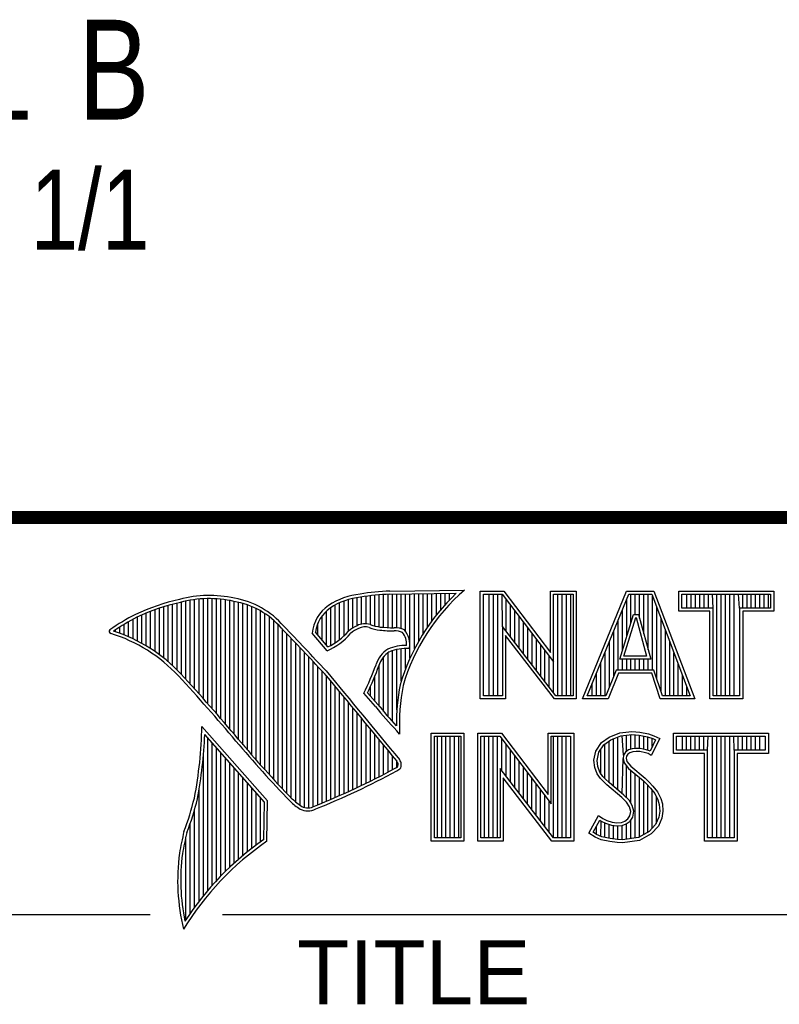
# Model space of a CAD drawing. Header units: inches. Extents: x 0 to 34, y 0 to 22.
# Tile 33 of 78: x 28.4 to 29.6, y 2.2 to 3.8. Entities that reach past the tile are written whole.
import ezdxf

# ---------------------------------------------------------------- set-up
doc = ezdxf.new("R2010")
doc.units = ezdxf.units.IN
doc.header["$LTSCALE"] = 1.87
doc.header["$MEASUREMENT"] = 0
doc.layers.get('0').update_dxf_attribs({"linetype": 'CONTINUOUS'})
doc.layers.add('DETAIL', color=7, linetype='CONTINUOUS')
doc.styles.get("Standard").update_dxf_attribs({"font": 'txt', "width": 0.8})
doc.styles.add('TEXTSTYLE_2', font='txt')

msp = doc.modelspace()

# ---------------------------------------------------------------- linework, layer by layer
at = {"color": 2, "linetype": 'CONTINUOUS'}
for p, q in [((28.9404, 2.8335), (28.9404, 2.8759)), ((28.9473, 2.834), (28.9473, 2.8769)), ((28.9542, 2.8327), (28.9542, 2.8778)), ((28.961, 2.8306), (28.961, 2.8785)), ((28.9679, 2.8292), (28.9679, 2.8791)), ((28.9747, 2.8285), (28.9747, 2.8796)), ((28.9816, 2.828), (28.9816, 2.88)), ((28.9844, 2.885), (29.1009, 2.8868)), ((28.9845, 2.8802), (29.0882, 2.8817)), ((28.9885, 2.8278), (28.9885, 2.8802)), ((28.9953, 2.8276), (28.9953, 2.8803)), ((29.0022, 2.8263), (29.0022, 2.8804)), ((29.0091, 2.822), (29.0091, 2.8805)), ((29.0159, 2.7805), (29.0159, 2.8806)), ((29.0228, 2.7947), (29.0228, 2.8807)), ((29.0297, 2.8073), (29.0297, 2.8808)), ((29.0365, 2.8188), (29.0365, 2.881)), ((29.0434, 2.8293), (29.0434, 2.8811)), ((29.0502, 2.8389), (29.0502, 2.8812)), ((29.0571, 2.8479), (29.0571, 2.8813)), ((29.064, 2.8562), (29.064, 2.8814)), ((29.0708, 2.8641), (29.0708, 2.8815)), ((29.0777, 2.8714), (29.0777, 2.8816)), ((29.1256, 2.8852), (29.1624, 2.8852)), ((29.1256, 2.7166), (29.1256, 2.8852)), ((29.1305, 2.8804), (29.16, 2.8804)), ((29.1305, 2.7215), (29.1305, 2.8804)), ((29.1395, 2.7215), (29.1395, 2.8804)), ((29.1462, 2.7215), (29.1462, 2.8804)), ((29.1529, 2.7215), (29.1529, 2.8804)), ((29.1604, 2.8299), (29.1596, 2.8804)), ((29.16, 2.8804), (29.2402, 2.7746)), ((29.1624, 2.8852), (29.2354, 2.7891)), ((29.2354, 2.8852), (29.2754, 2.8852)), ((29.2354, 2.7891), (29.2354, 2.8852)), ((29.2402, 2.8804), (29.2705, 2.8804)), ((29.2402, 2.7746), (29.2402, 2.8804)), ((29.2469, 2.7215), (29.2469, 2.8804)), ((29.2536, 2.7215), (29.2536, 2.8804)), ((29.2603, 2.7215), (29.2603, 2.8804)), ((29.267, 2.7215), (29.267, 2.8804)), ((29.2705, 2.8804), (29.2705, 2.7215)), ((29.2754, 2.8852), (29.2754, 2.7166)), ((29.2853, 2.7167), (29.3541, 2.8851)), ((29.2926, 2.7216), (29.3574, 2.8802)), ((29.3541, 2.8851), (29.3967, 2.8851)), ((29.3574, 2.8802), (29.3933, 2.8802)), ((29.361, 2.8356), (29.361, 2.8802)), ((29.3677, 2.8486), (29.3677, 2.8802)), ((29.3744, 2.8428), (29.3744, 2.8802)), ((29.3811, 2.8181), (29.3811, 2.8802)), ((29.3878, 2.7935), (29.3878, 2.8802)), ((29.3933, 2.8802), (29.4535, 2.7216)), ((29.3945, 2.7618), (29.3945, 2.877)), ((29.3967, 2.8851), (29.4606, 2.7167)), ((29.4357, 2.8851), (29.584, 2.8851)), ((29.4357, 2.8537), (29.4357, 2.8851)), ((29.4406, 2.8802), (29.5791, 2.8802)), ((29.4406, 2.8586), (29.4406, 2.8802)), ((29.4482, 2.8586), (29.4482, 2.8802)), ((29.4549, 2.8586), (29.4549, 2.8802)), ((29.4616, 2.8586), (29.4616, 2.8802)), ((29.4684, 2.8586), (29.4684, 2.8802)), ((29.4751, 2.8586), (29.4751, 2.8802)), ((29.4818, 2.8586), (29.4818, 2.8802)), ((29.4892, 2.8586), (29.4885, 2.8802)), ((29.4952, 2.7216), (29.4952, 2.8802)), ((29.5019, 2.7216), (29.5019, 2.8802)), ((29.5086, 2.7216), (29.5086, 2.8802)), ((29.5153, 2.7216), (29.5153, 2.8802)), ((29.522, 2.7216), (29.522, 2.8802)), ((29.5305, 2.8586), (29.5288, 2.8802)), ((29.5355, 2.8586), (29.5355, 2.8802)), ((29.5422, 2.8586), (29.5422, 2.8802)), ((29.5489, 2.8586), (29.5489, 2.8802)), ((29.5556, 2.8586), (29.5556, 2.8802)), ((29.5623, 2.8586), (29.5623, 2.8802)), ((29.569, 2.8586), (29.569, 2.8802)), ((29.5757, 2.8586), (29.5757, 2.8802)), ((29.5791, 2.8802), (29.5791, 2.8586)), ((29.584, 2.8851), (29.584, 2.8537)), ((28.6315, 2.7803), (28.6315, 2.8606)), ((28.6384, 2.7747), (28.6384, 2.8626)), ((28.6453, 2.7685), (28.6453, 2.8645)), ((28.6521, 2.762), (28.6521, 2.8662)), ((28.659, 2.7548), (28.659, 2.8679)), ((28.6659, 2.7474), (28.6659, 2.8695)), ((28.6727, 2.7398), (28.6727, 2.8708)), ((28.6796, 2.7323), (28.6796, 2.8719)), ((28.6865, 2.7247), (28.6865, 2.8727)), ((28.6933, 2.717), (28.6933, 2.8732)), ((28.7002, 2.7092), (28.7002, 2.8734)), ((28.707, 2.7014), (28.707, 2.8733)), ((28.7139, 2.6936), (28.7139, 2.873)), ((28.7208, 2.6856), (28.7208, 2.8724)), ((28.7276, 2.6776), (28.7276, 2.8716)), ((28.7345, 2.6696), (28.7345, 2.8704)), ((28.7414, 2.6615), (28.7414, 2.869)), ((28.7482, 2.6533), (28.7482, 2.8677)), ((28.7551, 2.6452), (28.7551, 2.8659)), ((28.762, 2.6372), (28.762, 2.8638)), ((28.7688, 2.6293), (28.7688, 2.8611)), ((28.8992, 2.8044), (28.8992, 2.8634)), ((28.9061, 2.8094), (28.9061, 2.8668)), ((28.913, 2.8153), (28.913, 2.8696)), ((28.9198, 2.8223), (28.9198, 2.8719)), ((28.9267, 2.8275), (28.9267, 2.8737)), ((28.9336, 2.8311), (28.9336, 2.875)), ((29.1663, 2.8222), (29.1663, 2.872)), ((29.173, 2.8135), (29.173, 2.8632)), ((29.3543, 2.8139), (29.3543, 2.8725)), ((28.5972, 2.8034), (28.5972, 2.8479)), ((28.6041, 2.7994), (28.6041, 2.8508)), ((28.6109, 2.7952), (28.6109, 2.8535)), ((28.6178, 2.7906), (28.6178, 2.856)), ((28.6247, 2.7856), (28.6247, 2.8584)), ((28.7757, 2.6214), (28.7757, 2.858)), ((28.7826, 2.6137), (28.7826, 2.8543)), ((28.7894, 2.606), (28.7894, 2.8501)), ((28.7963, 2.5985), (28.7963, 2.8451)), ((28.8786, 2.8086), (28.8786, 2.8464)), ((28.8855, 2.8005), (28.8855, 2.854)), ((28.8924, 2.8003), (28.8924, 2.8594)), ((29.1798, 2.8048), (29.1798, 2.8543)), ((29.1865, 2.7961), (29.1865, 2.8455)), ((29.3434, 2.7787), (29.365, 2.8486)), ((29.3475, 2.7921), (29.3475, 2.8561)), ((29.365, 2.8486), (29.3728, 2.8486)), ((29.3728, 2.8486), (29.3918, 2.7787)), ((29.4012, 2.7485), (29.4012, 2.8593)), ((29.4843, 2.8537), (29.4357, 2.8537)), ((29.4892, 2.8586), (29.4406, 2.8586)), ((29.4843, 2.7167), (29.4843, 2.8537)), ((29.4892, 2.7216), (29.4892, 2.8586)), ((29.5791, 2.8586), (29.5305, 2.8586)), ((29.5305, 2.8586), (29.5305, 2.7216)), ((29.584, 2.8537), (29.5354, 2.8537)), ((29.5354, 2.8537), (29.5354, 2.7167)), ((28.5698, 2.8166), (28.5698, 2.8333)), ((28.5766, 2.8137), (28.5766, 2.8374)), ((28.5835, 2.8105), (28.5835, 2.8412)), ((28.5904, 2.8071), (28.5904, 2.8449)), ((28.8031, 2.591), (28.8031, 2.8394)), ((28.81, 2.5836), (28.81, 2.8328)), ((28.8718, 2.8167), (28.8718, 2.8343)), ((29.2438, 2.7215), (29.1604, 2.8299)), ((29.1604, 2.8299), (29.1604, 2.7215)), ((29.1932, 2.7873), (29.1932, 2.8367)), ((29.3408, 2.7618), (29.3408, 2.8396)), ((29.35, 2.7836), (29.3686, 2.8438)), ((29.3686, 2.8438), (29.3691, 2.8438)), ((29.3691, 2.8438), (29.3854, 2.7836)), ((29.4079, 2.7286), (29.4079, 2.8416)), ((28.556, 2.8217), (28.556, 2.8246)), ((28.5629, 2.8193), (28.5629, 2.8291)), ((28.8169, 2.5762), (28.8169, 2.8253)), ((28.8237, 2.569), (28.8237, 2.8181)), ((28.8865, 2.792), (28.8631, 2.8194)), ((28.8878, 2.7979), (28.8682, 2.8209)), ((29.2414, 2.7166), (29.1653, 2.8156)), ((29.1653, 2.8156), (29.1653, 2.7166)), ((29.1999, 2.7786), (29.1999, 2.8278)), ((29.2066, 2.7699), (29.2066, 2.819)), ((29.3341, 2.752), (29.3341, 2.8232)), ((29.4147, 2.7216), (29.4147, 2.8239)), ((28.8306, 2.5618), (28.8306, 2.8109)), ((28.8375, 2.5556), (28.8375, 2.8037)), ((29.2133, 2.7612), (29.2133, 2.8101)), ((29.22, 2.7525), (29.22, 2.8013)), ((29.3274, 2.7353), (29.3274, 2.8068)), ((29.4214, 2.7216), (29.4214, 2.8063)), ((28.8443, 2.5505), (28.8443, 2.7965)), ((28.8512, 2.5472), (28.8512, 2.7893)), ((28.9816, 2.689), (28.9816, 2.7889)), ((28.9885, 2.6813), (28.9885, 2.7921)), ((28.9953, 2.6998), (28.9953, 2.7939)), ((29.0022, 2.7448), (29.0022, 2.795)), ((29.0091, 2.7642), (29.0091, 2.7954)), ((29.2267, 2.7437), (29.2267, 2.7924)), ((29.2334, 2.735), (29.2334, 2.7836)), ((29.3207, 2.7216), (29.3207, 2.7904)), ((29.3854, 2.7836), (29.35, 2.7836)), ((29.4281, 2.7216), (29.4281, 2.7886)), ((28.8581, 2.5466), (28.8581, 2.782)), ((28.8649, 2.5483), (28.8649, 2.7748)), ((28.9679, 2.7053), (28.9679, 2.7699)), ((28.9747, 2.697), (28.9747, 2.7823)), ((29.2402, 2.7263), (29.2402, 2.7746)), ((29.314, 2.7216), (29.314, 2.774)), ((29.3918, 2.7787), (29.3434, 2.7787)), ((29.3475, 2.7618), (29.3475, 2.7787)), ((29.3543, 2.7618), (29.3543, 2.7787)), ((29.361, 2.7618), (29.361, 2.7787)), ((29.3677, 2.7618), (29.3677, 2.7787)), ((29.3744, 2.7618), (29.3744, 2.7787)), ((29.3811, 2.7618), (29.3811, 2.7787)), ((29.3878, 2.7618), (29.3878, 2.7787)), ((29.4348, 2.7216), (29.4348, 2.7709)), ((28.8718, 2.5513), (28.8718, 2.7675)), ((28.8786, 2.5541), (28.8786, 2.7602)), ((29.3073, 2.7216), (29.3073, 2.7575)), ((29.3381, 2.7618), (29.3219, 2.7216)), ((29.3414, 2.7569), (29.3252, 2.7167)), ((29.3968, 2.7618), (29.3381, 2.7618)), ((29.3933, 2.7569), (29.3414, 2.7569)), ((29.4068, 2.7167), (29.3933, 2.7569)), ((29.4103, 2.7216), (29.3968, 2.7618)), ((29.4415, 2.7216), (29.4415, 2.7532)), ((28.8855, 2.557), (28.8855, 2.7523)), ((28.8924, 2.5599), (28.8924, 2.744)), ((28.961, 2.7133), (28.961, 2.7519)), ((29.3006, 2.7216), (29.3006, 2.7411)), ((28.8992, 2.5628), (28.8992, 2.7357)), ((28.9061, 2.5659), (28.9061, 2.7274)), ((28.962, 2.7048), (28.9438, 2.7257)), ((28.9657, 2.7079), (28.9496, 2.7264)), ((28.9542, 2.7212), (28.9542, 2.7362)), ((29.4482, 2.7216), (29.4482, 2.7355)), ((28.913, 2.5689), (28.913, 2.7191)), ((28.9198, 2.5721), (28.9198, 2.7107)), ((29.1653, 2.7166), (29.1256, 2.7166)), ((29.1604, 2.7215), (29.1305, 2.7215)), ((29.2754, 2.7166), (29.2414, 2.7166)), ((29.2705, 2.7215), (29.2438, 2.7215)), ((29.3252, 2.7167), (29.2853, 2.7167)), ((29.3219, 2.7216), (29.2926, 2.7216)), ((29.4606, 2.7167), (29.4068, 2.7167)), ((29.4535, 2.7216), (29.4103, 2.7216)), ((29.5354, 2.7167), (29.4843, 2.7167)), ((29.5305, 2.7216), (29.4892, 2.7216)), ((28.9267, 2.5752), (28.9267, 2.7024)), ((28.9336, 2.5784), (28.9336, 2.6941)), ((28.9404, 2.5817), (28.9404, 2.6858)), ((28.9473, 2.585), (28.9473, 2.6775)), ((28.7934, 2.5573), (28.6909, 2.6738)), ((28.7886, 2.5555), (28.6954, 2.6613)), ((28.9542, 2.5884), (28.9542, 2.6692)), ((28.961, 2.5918), (28.961, 2.6609)), ((28.9997, 2.6619), (28.9953, 2.6667)), ((29.0492, 2.6631), (29.1, 2.6631)), ((29.0492, 2.4947), (29.0492, 2.6631)), ((29.1, 2.6631), (29.1, 2.4947)), ((29.1218, 2.6633), (29.1586, 2.6633)), ((29.1218, 2.4947), (29.1218, 2.6633)), ((29.1586, 2.6633), (29.2315, 2.5672)), ((29.2315, 2.6633), (29.2716, 2.6633)), ((29.2315, 2.5672), (29.2315, 2.6633)), ((29.2716, 2.6633), (29.2716, 2.4947)), ((29.3269, 2.6572), (29.3437, 2.6639)), ((29.3437, 2.6639), (29.3623, 2.6659)), ((29.3449, 2.6591), (29.3624, 2.661)), ((29.3607, 2.6382), (29.3607, 2.6608)), ((29.3623, 2.6659), (29.3747, 2.665)), ((29.3624, 2.661), (29.374, 2.6602)), ((29.3674, 2.6394), (29.3674, 2.6607)), ((29.3747, 2.665), (29.3883, 2.6622)), ((29.3883, 2.6622), (29.3967, 2.6593)), ((29.4272, 2.6631), (29.5755, 2.6631)), ((29.4272, 2.6317), (29.4272, 2.6631)), ((29.5755, 2.6631), (29.5755, 2.6317)), ((28.7002, 2.4174), (28.7002, 2.6559)), ((28.707, 2.4253), (28.707, 2.6481)), ((28.9679, 2.5953), (28.9679, 2.6526)), ((29.0541, 2.6583), (29.0951, 2.6583)), ((29.0541, 2.4996), (29.0541, 2.6583)), ((29.0587, 2.4996), (29.0587, 2.6583)), ((29.0654, 2.4996), (29.0654, 2.6583)), ((29.0721, 2.4996), (29.0721, 2.6583)), ((29.0788, 2.4996), (29.0788, 2.6583)), ((29.0855, 2.4996), (29.0855, 2.6583)), ((29.0922, 2.4996), (29.0922, 2.6583)), ((29.0951, 2.6583), (29.0951, 2.4996)), ((29.1267, 2.6584), (29.1562, 2.6584)), ((29.1267, 2.4996), (29.1267, 2.6584)), ((29.1325, 2.4996), (29.1325, 2.6584)), ((29.1392, 2.4996), (29.1392, 2.6584)), ((29.1459, 2.4996), (29.1459, 2.6584)), ((29.1526, 2.4996), (29.1526, 2.6584)), ((29.1562, 2.6584), (29.2364, 2.5527)), ((29.1593, 2.6044), (29.1593, 2.6543)), ((29.1661, 2.5957), (29.1661, 2.6454)), ((29.2364, 2.6584), (29.2667, 2.6584)), ((29.2364, 2.5527), (29.2364, 2.6584)), ((29.2399, 2.4996), (29.2399, 2.6584)), ((29.2466, 2.4996), (29.2466, 2.6584)), ((29.2533, 2.4996), (29.2533, 2.6584)), ((29.26, 2.4996), (29.26, 2.6584)), ((29.2667, 2.6584), (29.2667, 2.4996)), ((29.3061, 2.6352), (29.315, 2.6485)), ((29.3107, 2.6333), (29.3186, 2.6451)), ((29.315, 2.6485), (29.3269, 2.6572)), ((29.3186, 2.6451), (29.3293, 2.6529)), ((29.3204, 2.5922), (29.3204, 2.6464)), ((29.3271, 2.5855), (29.3271, 2.6513)), ((29.3293, 2.6529), (29.3449, 2.6591)), ((29.3338, 2.5799), (29.3338, 2.6547)), ((29.3406, 2.5743), (29.3406, 2.6574)), ((29.3491, 2.6288), (29.3473, 2.6594)), ((29.354, 2.635), (29.354, 2.6601)), ((29.374, 2.6602), (29.387, 2.6574)), ((29.3741, 2.6393), (29.3741, 2.6602)), ((29.3808, 2.6381), (29.3808, 2.6588)), ((29.387, 2.6574), (29.3949, 2.6547)), ((29.3875, 2.6364), (29.3875, 2.6573)), ((29.3994, 2.6526), (29.3907, 2.6353)), ((29.406, 2.6549), (29.3927, 2.6283)), ((29.3942, 2.6423), (29.3942, 2.655)), ((29.3949, 2.6547), (29.3994, 2.6526)), ((29.3967, 2.6593), (29.406, 2.6549)), ((29.432, 2.6583), (29.5706, 2.6583)), ((29.432, 2.6366), (29.432, 2.6583)), ((29.4412, 2.6366), (29.4412, 2.6583)), ((29.4479, 2.6366), (29.4479, 2.6583)), ((29.4547, 2.6366), (29.4547, 2.6583)), ((29.4614, 2.6366), (29.4614, 2.6583)), ((29.4681, 2.6366), (29.4681, 2.6583)), ((29.4748, 2.6366), (29.4748, 2.6583)), ((29.4807, 2.6366), (29.4815, 2.6583)), ((29.4882, 2.4996), (29.4882, 2.6583)), ((29.4949, 2.4996), (29.4949, 2.6583)), ((29.5016, 2.4996), (29.5016, 2.6583)), ((29.5083, 2.4996), (29.5083, 2.6583)), ((29.5151, 2.4996), (29.5151, 2.6583)), ((29.522, 2.6366), (29.5218, 2.6583)), ((29.5285, 2.6366), (29.5285, 2.6583)), ((29.5352, 2.6366), (29.5352, 2.6583)), ((29.5419, 2.6366), (29.5419, 2.6583)), ((29.5486, 2.6366), (29.5486, 2.6583)), ((29.5553, 2.6366), (29.5553, 2.6583)), ((29.562, 2.6366), (29.562, 2.6583)), ((29.5706, 2.6583), (29.5706, 2.6366)), ((28.7139, 2.4329), (28.7139, 2.6403)), ((28.7208, 2.4401), (28.7208, 2.6325)), ((28.9747, 2.5988), (28.9747, 2.6443)), ((28.9816, 2.6024), (28.9816, 2.636)), ((29.1728, 2.587), (29.1728, 2.6366)), ((29.3032, 2.6208), (29.3061, 2.6352)), ((29.3081, 2.6205), (29.3107, 2.6333)), ((29.3137, 2.5989), (29.3137, 2.6378)), ((29.3523, 2.6337), (29.3491, 2.6288)), ((29.3569, 2.6371), (29.3523, 2.6337)), ((29.3559, 2.6303), (29.3539, 2.6271)), ((29.3591, 2.6326), (29.3559, 2.6303)), ((29.363, 2.6389), (29.3569, 2.6371)), ((29.364, 2.6341), (29.3591, 2.6326)), ((29.3691, 2.6395), (29.363, 2.6389)), ((29.3692, 2.6347), (29.364, 2.6341)), ((29.3753, 2.6392), (29.3691, 2.6395)), ((29.3747, 2.6344), (29.3692, 2.6347)), ((29.3834, 2.6326), (29.3747, 2.6344)), ((29.3846, 2.6374), (29.3753, 2.6392)), ((29.388, 2.6312), (29.3834, 2.6326)), ((29.3901, 2.6357), (29.3846, 2.6374)), ((29.3927, 2.6283), (29.388, 2.6312)), ((29.3907, 2.6353), (29.3901, 2.6357)), ((29.4758, 2.6317), (29.4272, 2.6317)), ((29.4807, 2.6366), (29.432, 2.6366)), ((29.4758, 2.4947), (29.4758, 2.6317)), ((29.4807, 2.4996), (29.4807, 2.6366)), ((29.5706, 2.6366), (29.522, 2.6366)), ((29.522, 2.6366), (29.522, 2.4996)), ((29.5755, 2.6317), (29.5268, 2.6317)), ((29.5268, 2.6317), (29.5268, 2.4947)), ((28.6933, 2.4092), (28.6933, 2.6277)), ((28.7276, 2.447), (28.7276, 2.6247)), ((28.7345, 2.4537), (28.7345, 2.6169)), ((28.9885, 2.606), (28.9885, 2.6277)), ((28.9953, 2.6099), (28.9953, 2.6194)), ((29.1795, 2.5783), (29.1795, 2.6277)), ((29.1862, 2.5695), (29.1862, 2.6189)), ((29.3043, 2.6098), (29.3032, 2.6208)), ((29.3091, 2.6109), (29.3081, 2.6205)), ((29.3473, 2.5687), (29.3486, 2.6239)), ((29.3491, 2.6288), (29.3486, 2.6239)), ((29.3486, 2.6239), (29.3502, 2.6168)), ((29.3502, 2.6168), (29.3573, 2.608)), ((29.3539, 2.6271), (29.3536, 2.6242)), ((29.3536, 2.6242), (29.3547, 2.619)), ((29.3547, 2.619), (29.3608, 2.6115)), ((28.7414, 2.46), (28.7414, 2.6091)), ((28.7482, 2.4662), (28.7482, 2.6013)), ((29.24, 2.4996), (29.1566, 2.608)), ((29.1566, 2.608), (29.1566, 2.4996)), ((29.1929, 2.5608), (29.1929, 2.6101)), ((29.1996, 2.5521), (29.1996, 2.6012)), ((29.3081, 2.5999), (29.3043, 2.6098)), ((29.3133, 2.5924), (29.3081, 2.5999)), ((29.3124, 2.6022), (29.3091, 2.6109)), ((29.3171, 2.5955), (29.3124, 2.6022)), ((29.354, 2.5624), (29.354, 2.6122)), ((29.3573, 2.608), (29.3798, 2.5894)), ((29.3607, 2.5541), (29.3607, 2.6052)), ((29.3608, 2.6115), (29.3831, 2.593)), ((29.3674, 2.4994), (29.3674, 2.5997)), ((28.7551, 2.472), (28.7551, 2.5935)), ((28.762, 2.4777), (28.762, 2.5857)), ((29.2376, 2.4947), (29.1615, 2.5937)), ((29.1615, 2.5937), (29.1615, 2.4947)), ((29.2063, 2.5434), (29.2063, 2.5924)), ((29.3234, 2.5823), (29.3133, 2.5924)), ((29.3211, 2.5915), (29.3171, 2.5955)), ((29.3267, 2.5859), (29.3211, 2.5915)), ((29.3499, 2.5665), (29.3267, 2.5859)), ((29.3741, 2.5003), (29.3741, 2.5941)), ((29.3798, 2.5894), (29.3857, 2.5835)), ((29.3808, 2.5048), (29.3808, 2.5884)), ((29.3831, 2.593), (29.3892, 2.5869)), ((29.3892, 2.5869), (29.3953, 2.5805)), ((28.6865, 2.4005), (28.6865, 2.5745)), ((28.7688, 2.4831), (28.7688, 2.5779)), ((28.7757, 2.4884), (28.7757, 2.5701)), ((29.213, 2.5346), (29.213, 2.5835)), ((29.2197, 2.5259), (29.2197, 2.5747)), ((29.3466, 2.5629), (29.3234, 2.5823)), ((29.3857, 2.5835), (29.3916, 2.5773)), ((29.3875, 2.5074), (29.3875, 2.5816)), ((29.3916, 2.5773), (29.3981, 2.5689)), ((29.3942, 2.5148), (29.3942, 2.5739)), ((29.3953, 2.5805), (29.4022, 2.5715)), ((29.3981, 2.5689), (29.4029, 2.5593)), ((29.4022, 2.5715), (29.4074, 2.5611)), ((28.7826, 2.4934), (28.7826, 2.5623)), ((28.7875, 2.4969), (28.7886, 2.5555)), ((28.7923, 2.4943), (28.7934, 2.5573)), ((29.2265, 2.5172), (29.2265, 2.5658)), ((29.2332, 2.5085), (29.2332, 2.557)), ((29.3542, 2.5553), (29.3466, 2.5629)), ((29.358, 2.5584), (29.3499, 2.5665)), ((29.3585, 2.5484), (29.3542, 2.5553)), ((29.363, 2.5504), (29.358, 2.5584)), ((29.401, 2.5222), (29.401, 2.5632)), ((29.4029, 2.5593), (29.4052, 2.5518)), ((29.4074, 2.5611), (29.4101, 2.5527)), ((28.6796, 2.3913), (28.6796, 2.5443)), ((29.3605, 2.5411), (29.3585, 2.5484)), ((29.3591, 2.5339), (29.3605, 2.5411)), ((29.3655, 2.5413), (29.363, 2.5504)), ((29.3637, 2.5321), (29.3655, 2.5413)), ((29.406, 2.5416), (29.4045, 2.5318)), ((29.4052, 2.5518), (29.406, 2.5416)), ((29.4109, 2.5414), (29.4092, 2.5304)), ((29.4101, 2.5527), (29.4109, 2.5414)), ((28.6727, 2.3817), (28.6727, 2.5223)), ((29.2954, 2.507), (29.3104, 2.5348)), ((29.3018, 2.5086), (29.3121, 2.5275)), ((29.3104, 2.5348), (29.3168, 2.5301)), ((29.3121, 2.5275), (29.3142, 2.526)), ((29.3137, 2.5019), (29.3142, 2.526)), ((29.3142, 2.526), (29.3213, 2.5224)), ((29.3168, 2.5301), (29.3232, 2.527)), ((29.3204, 2.5005), (29.3204, 2.5227)), ((29.3213, 2.5224), (29.3305, 2.5193)), ((29.3232, 2.527), (29.3316, 2.5241)), ((29.3316, 2.5241), (29.3391, 2.5232)), ((29.3391, 2.5232), (29.346, 2.5238)), ((29.346, 2.5238), (29.3513, 2.5258)), ((29.3513, 2.5258), (29.3562, 2.5293)), ((29.3536, 2.5215), (29.3598, 2.5258)), ((29.3562, 2.5293), (29.3591, 2.5339)), ((29.3598, 2.5258), (29.3637, 2.5321)), ((29.3607, 2.4985), (29.3607, 2.5265)), ((29.4045, 2.5318), (29.3995, 2.5207)), ((29.4092, 2.5304), (29.4037, 2.518)), ((29.3049, 2.5006), (29.2954, 2.507)), ((29.3072, 2.5049), (29.3018, 2.5086)), ((29.307, 2.505), (29.307, 2.5182)), ((29.3271, 2.499), (29.3271, 2.5204)), ((29.3305, 2.5193), (29.339, 2.5183)), ((29.3338, 2.498), (29.3338, 2.5189)), ((29.339, 2.5183), (29.3472, 2.519)), ((29.3406, 2.497), (29.3406, 2.5181)), ((29.3472, 2.519), (29.3536, 2.5215)), ((29.3473, 2.4968), (29.3473, 2.519)), ((29.354, 2.4977), (29.354, 2.5216)), ((29.3896, 2.5097), (29.3726, 2.5001)), ((29.3995, 2.5207), (29.3896, 2.5097)), ((29.4037, 2.518), (29.3927, 2.5058)), ((28.6659, 2.3715), (28.6659, 2.501)), ((29.1, 2.4947), (29.0492, 2.4947)), ((29.0951, 2.4996), (29.0541, 2.4996)), ((29.1615, 2.4947), (29.1218, 2.4947)), ((29.1566, 2.4996), (29.1267, 2.4996)), ((29.2716, 2.4947), (29.2376, 2.4947)), ((29.2667, 2.4996), (29.24, 2.4996)), ((29.3142, 2.4968), (29.3049, 2.5006)), ((29.3156, 2.5015), (29.3072, 2.5049)), ((29.3278, 2.4939), (29.3142, 2.4968)), ((29.3287, 2.4988), (29.3156, 2.5015)), ((29.3394, 2.4922), (29.3278, 2.4939)), ((29.3398, 2.4971), (29.3287, 2.4988)), ((29.3478, 2.4919), (29.3394, 2.4922)), ((29.3475, 2.4968), (29.3398, 2.4971)), ((29.3726, 2.5001), (29.3475, 2.4968)), ((29.3741, 2.4954), (29.3478, 2.4919)), ((29.3927, 2.5058), (29.3741, 2.4954)), ((29.5268, 2.4947), (29.4758, 2.4947)), ((29.522, 2.4996), (29.4807, 2.4996)), ((28.38, 2.38), (28.61, 2.38)), ((28.7231, 2.38), (33.5, 2.38))]:
    msp.add_line(p, q, dxfattribs=at)
at = {"color": 7, "linetype": 'CONTINUOUS', "const_width": 0.02}
msp.add_lwpolyline([(25.58, 3), (33.5, 3)], dxfattribs=at)
at = {"color": 2, "linetype": 'CONTINUOUS'}
for centre, radius, start, end in [((28.7025, 2.6998), 0.1784, 77.2812, 105.0674), ((28.9506, 2.7677), 0.1134, 96.3007, 123.1683), ((29.0012, 2.475), 0.4104, 92.3477, 98.8369), ((29.0012, 2.475), 0.4056, 92.3565, 98.8522), ((29.3103, 2.6468), 0.3233, 133.4016, 163.4573), ((29.3103, 2.6468), 0.3185, 131.1194, 163.4134), ((28.7308, 2.5386), 0.3417, 102.6162, 114.8514), ((28.7308, 2.5386), 0.3369, 102.5985, 114.8293), ((28.7025, 2.6998), 0.1736, 77.2325, 105.1014), ((28.7213, 2.7479), 0.1227, 40.1648, 80.8423), ((28.7213, 2.7479), 0.1276, 40.2336, 80.7738), ((28.9233, 2.8131), 0.0605, 125.0326, 174.0473), ((28.9506, 2.7677), 0.1086, 96.2448, 123.1265), ((28.7753, 2.4938), 0.4018, 117.9346, 124.569), ((28.9233, 2.8131), 0.0556, 125.1127, 171.9558), ((28.7753, 2.4938), 0.3969, 117.9533, 124.0367), ((21.1581, -4.5074), 10.6079, 43.24574, 43.76673), ((28.9521, 2.7868), 0.048, 112.9192, 132.2696), ((28.9458, 2.807), 0.0271, 72.6167, 117.3893), ((28.9776, 2.8958), 0.0673, 249.4421, 263.134), ((28.5489, 2.822), 0.00299, 121.3524, 265.803), ((28.4751, 2.5845), 0.2458, 43.1667, 72.5704), ((28.4751, 2.5845), 0.2507, 43.1667, 71.8499), ((21.1581, -4.5074), 10.6031, 43.24659, 43.76754), ((28.8427, 2.8903), 0.1076, 293.9922, 318.4433), ((28.8427, 2.8903), 0.1028, 295.9955, 318.5906), ((28.9521, 2.7868), 0.0432, 112.6635, 131.9293), ((28.9458, 2.807), 0.0222, 72.9386, 117.864), ((28.9776, 2.8958), 0.0722, 249.5553, 263.1674), ((28.9951, 3.0772), 0.2544, 264.112, 269.1019), ((28.9951, 3.0772), 0.2495, 264.1212, 269.0704), ((28.9924, 2.7937), 0.0341, 64.4657, 92.2507), ((28.9924, 2.7937), 0.0292, 66.3199, 92.502), ((28.9831, 2.8025), 0.0276, 355.2993, 40.45), ((28.9831, 2.8025), 0.0325, 347.1186, 42.4046), ((29.0102, 2.7231), 0.0771, 89.6555, 111.8728), ((29.0054, 2.7573), 0.0444, 122.696, 163.5009), ((29.0054, 2.7573), 0.0396, 123.3504, 163.7172), ((29.0102, 2.7231), 0.0723, 86.3771, 111.5055), ((28.547, 2.9226), 0.443, 333.6071, 339.8417), ((28.547, 2.9226), 0.4478, 334.0205, 339.8621), ((26.652, 0.9006), 2.7324, 39.9155, 42.7665), ((129.7875, 86.0025), 130.8121, 219.521915, 219.600266), ((129.7875, 86.0025), 130.8073, 219.521847, 219.600368), ((29.3273, 2.6768), 0.3327, 169.238, 180.3751), ((29.3273, 2.6768), 0.3279, 169.2806, 182.6074), ((29.5269, 3.164), 0.7231, 219.1028, 222.5928), ((29.5269, 3.164), 0.728, 219.1094, 223.0893), ((28.0416, 2.6849), 0.6494, 349.0855, 359.0208), ((28.0416, 2.6849), 0.6542, 349.0755, 357.9397), ((30.1411, 3.8249), 1.8249, 220.0426, 224.0118), ((30.1411, 3.8249), 1.8201, 220.0428, 224.0077), ((28.9714, 2.6031), 0.0289, 26.3669, 33.8971), ((28.9692, 2.6145), 0.0281, 353.6896, 3.0529), ((28.9714, 2.6031), 0.0338, 24.6833, 34.3208), ((28.9692, 2.6145), 0.033, 350.4808, 4.7809), ((28.389, 3.7322), 1.2758, 291.9868, 298.2489), ((28.389, 3.7322), 1.2806, 291.9989, 298.2507), ((28.9805, 2.6304), 0.0253, 299.2554, 311.2666), ((28.9805, 2.6304), 0.0301, 299.1713, 314.8064), ((28.2599, 2.6636), 0.4315, 339.0707, 346.3663), ((28.2599, 2.6636), 0.4364, 339.1089, 346.3814), ((28.9081, 2.6424), 0.1167, 227.0935, 236.9215), ((28.9081, 2.6424), 0.1118, 227.1594, 236.7882), ((28.8564, 2.568), 0.0263, 242.8488, 298.0515), ((28.8564, 2.568), 0.0215, 243.4895, 298.6992), ((29.0668, 2.4083), 0.4163, 165.9357, 170.6856), ((29.0668, 2.4083), 0.4115, 165.9758, 170.6758), ((29.0517, 2.1188), 0.4564, 124.643, 148.5565), ((29.0517, 2.1188), 0.4613, 124.9511, 147.0981), ((28.9728, 2.4332), 0.3197, 172.3562, 193.7958), ((28.9728, 2.4332), 0.3149, 172.369, 191.6868)]:
    msp.add_arc(centre, radius, start, end, dxfattribs=at)
at = {"color": 7, "linetype": 'CONTINUOUS'}
msp.add_arc((26.6525, 0.9011), 2.7269, 39.915, 42.7661, dxfattribs=at)

# ---------------------------------------------------------------- texts
at = {"color": 2, "linetype": 'CONTINUOUS', "insert": (28.8397, 2.3397), "char_height": 0.1, "width": 0.5, "attachment_point": 1, "line_spacing_factor": 0.9, "style": 'TEXTSTYLE_2'}
msp.add_mtext('TITLE', dxfattribs=at)
at = {"layer": 'DETAIL', "color": 2, "linetype": 'CONTINUOUS', "insert": (28.6091, 3.7776), "char_height": 0.125, "width": 1, "attachment_point": 3, "line_spacing_factor": 0.9}
msp.add_mtext('DETAIL  \\H0.156;B\\P\\H0.125;SCALE  1/1', dxfattribs=at)

doc.saveas('drawing.dxf')
